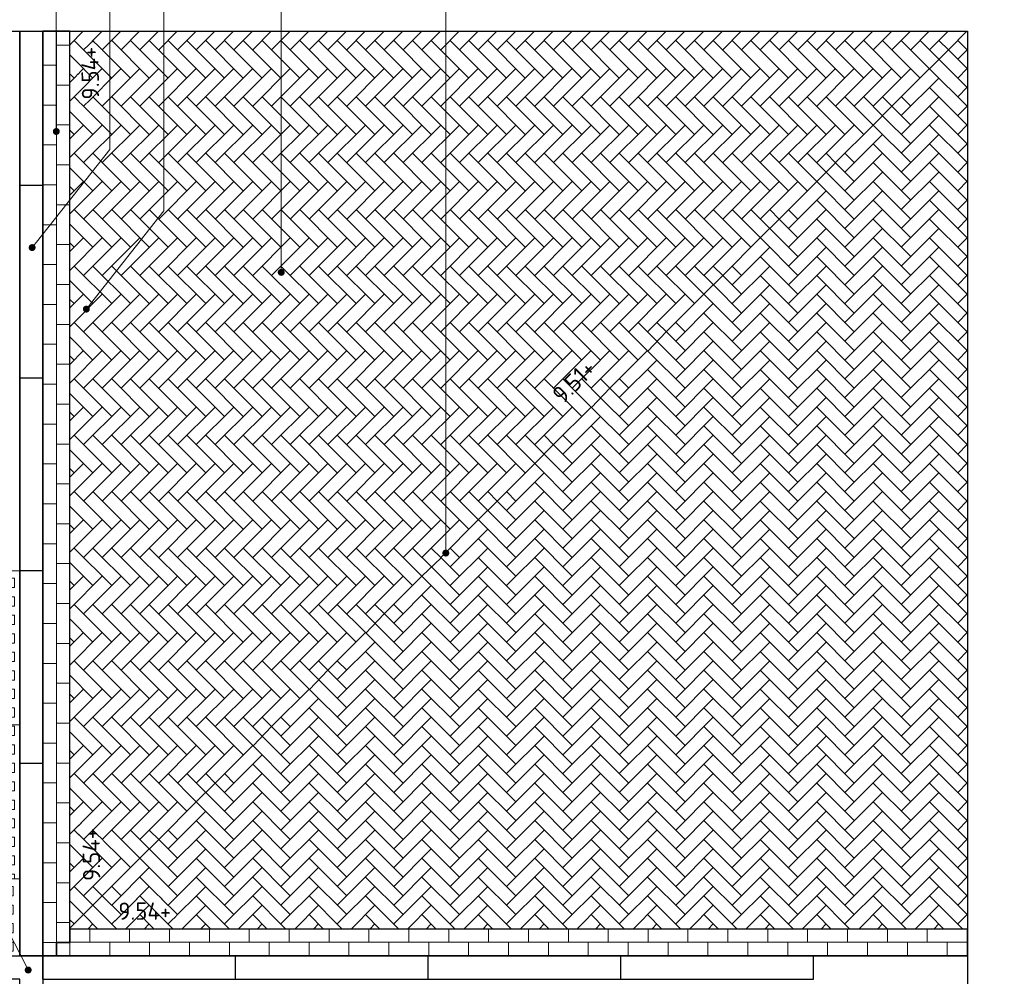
# Model space of a CAD drawing. Header units: metres. Extents: x -890 to 5635, y -951 to 6976.
# Tile 44 of 58: x 48.75 to 53.86, y 15.78 to 20.75. Entities that reach past the tile are written whole.
import ezdxf
from ezdxf import colors
from ezdxf.entities.mleader import LeaderData, LeaderLine
from ezdxf.math import Vec2, Vec3

# ---------------------------------------------------------------- set-up
doc = ezdxf.new("R2010")
doc.units = ezdxf.units.M
doc.linetypes.add('HIDDEN', pattern=[9.525, 6.35, -3.175])
for name, color, linetype, lineweight in [('N-WE-GR-GRAS-A', 11, 'Continuous', 13), ('N-WE-VH-KANTOPSLUITING_OPSLUITBAND_100X200-S', 150, 'Continuous', 25), ('N-WE-VH-KANTOPSLUITING_OPSLUITBAND_120X250-G', 3, 'Continuous', 25), ('N-WE-VH-KANTOPSLUITING_OPSLUITBAND_120X250-S', 3, 'Continuous', 25), ('N-WE-VH-KANTOPSLUITING_OPSLUITBAND_120X250_HOEKSTUK-S', 3, 'Continuous', 25), ('N-WE-VH-KANTOPSLUITING_VOORKANTBAND_OB_120x250-G', 3, 'Continuous', 35), ('N-WE-VH-VERHARDING_BETONSTRAATSTEEN-A', 11, 'Continuous', 13), ('N-WE-VH-VERHARDING_BETONSTRAATSTEEN-G', 253, 'Continuous', 35), ('N-WE-VH-VERHARDING_KNIPLIJN-G', 8, 'HIDDEN', 15), ('N-WE-VH-VERHARDING_STRAATBAKSTEEN-A', 11, 'Continuous', 13), ('N-WE-VH-VERHARDING_TEGEL_GRAS-A', 11, 'Continuous', 13), ('N-WE-VH-VERHARDING_TEGEL_GRAS-G', 70, 'Continuous', 15), ('X-XX-AL-AANPIJLING-T18', 10, 'Continuous', 18), ('X-XX-AL-PEIL-T18', 10, 'Continuous', 18)]:
    doc.layers.add(name, color=color, linetype=linetype, lineweight=lineweight)
doc.layers.add('TL00_HULPLAAG', color=211, linetype='Continuous', plot=False)
doc.styles.add('NLCS-ISO-M20-T50', font='NLCS-ISO.ttf', dxfattribs={"height": 0.1})
doc.styles.add('NLCS-ISO-M50-T18', font='NLCS-ISO.ttf', dxfattribs={"height": 0.09})

# ---------------------------------------------------------------- blocks, each defined once
blk = doc.blocks.new('*U5')
blk.add_lwpolyline([(0, 120), (330, 120), (330, 450), (450, 450), (450, 0), (0, 0)], close=True)
at = {"flags": 5}
blk.add_attdef('BPNR', (541.3, 320.9), '', height=400, dxfattribs=at)
blk = doc.blocks.new('SVH-OPSLUITBAND_120X250_L1000_HD-MM')
for p, q in [((0, 120), (1000, 120)), ((0, 0), (0, 120)), ((1000, 0), (1000, 120)), ((0, 0), (1000, 0))]:
    blk.add_line(p, q)
blk = doc.blocks.new('TTE tegel')
at = {"layer": 'N-WE-VH-VERHARDING_TEGEL_GRAS-A'}
h = blk.add_hatch(dxfattribs=at)
h.set_pattern_fill('AVH-GRASTEGEL', color=256, scale=0.12, pattern_type=2)
h.set_pattern_definition([(0, (61.35034, 14.72604), (0, 0.048), [0.048, -0.048]), (90, (61.35034, 14.72604), (-0.048, 3e-18), [0.048, -0.048])])
h.paths.add_polyline_path([(61.3199, 14.6856), (61.3199, 15.4856), (61.7199, 15.4856), (61.7199, 14.6856)])
at = {"layer": 'N-WE-VH-VERHARDING_TEGEL_GRAS-G', "flags": 128}
blk.add_lwpolyline([(61.3199, 14.6856), (61.3199, 15.4856), (61.7199, 15.4856), (61.7199, 14.6856)], close=True, dxfattribs=at)
blk = doc.blocks.new('_Dot')
at = {"color": 0, "linetype": 'ByBlock', "lineweight": -2}
blk.add_line((-0.5, 0), (-1, 0), dxfattribs=at)
at = {"color": 0, "linetype": 'ByBlock', "const_width": 0.5}
blk.add_lwpolyline([(-0.25, 0, 1), (0.25, 0, 1)], format="xyb", close=True, dxfattribs=at)

msp = doc.modelspace()

# ---------------------------------------------------------------- hatches: boundary and pattern name
at = {"layer": 'N-WE-VH-VERHARDING_STRAATBAKSTEEN-A'}
h = msp.add_hatch(dxfattribs=at)
h.set_pattern_fill('DF-HALFSTEENS', color=256)
h.set_pattern_definition([(360, (49.0125, 15.9556), (0.207, 0.1035), [0.069, -0.069]), (90, (49.0125, 15.955595), (-0.069, 3e-12), [])])
h.paths.add_polyline_path([(49.0125, 15.9556), (49.0125, 20.6856), (48.8725, 20.6856), (48.8725, 15.8856), (48.9435, 15.8856), (48.9435, 15.9556)])
h = msp.add_hatch(dxfattribs=at)
h.set_pattern_fill('DF-HALFSTEENS', color=256, angle=-270)
h.set_pattern_definition([(90, (49.0125, 16.0256), (-0.1035, 0.207), [0.069, -0.069]), (180, (49.0125, 16.025595), (-3e-12, -0.069), [])])
h.paths.add_polyline_path([(48.9435, 15.8856), (53.6725, 15.8856), (53.6725, 16.0256), (49.0125, 16.0256), (49.0125, 15.9556), (48.9435, 15.9556)])
at = {"layer": 'N-WE-VH-VERHARDING_TEGEL_GRAS-A'}
h = msp.add_hatch(dxfattribs=at)
h.set_pattern_fill('AVH-GRASTEGEL', color=256, scale=0.12, pattern_type=2)
h.set_pattern_definition([(0, (48.382945, 15.52604), (0, 0.048), [0.048, -0.048]), (90, (48.382945, 15.52604), (-0.048, 3e-18), [0.048, -0.048])])
h.paths.add_polyline_path([(48.3525, 15.8856), (48.3525, 16.2856), (48.7525, 16.2856), (48.7525, 15.8856)])

# ---------------------------------------------------------------- linework, layer by layer
at = {"layer": 'N-WE-GR-GRAS-A', "flags": 128}
msp.add_lwpolyline([(49.0835, 16.1004), (49.1811, 16.198)], dxfattribs=at)
at = {"layer": 'N-WE-VH-KANTOPSLUITING_OPSLUITBAND_100X200-S'}
for p, q in [((48.7525, 19.8855), (48.7525, 20.6856)), ((48.8725, 19.8855), (48.8725, 20.6856)), ((48.8725, 19.8855), (48.7525, 19.8855))]:
    msp.add_line(p, q, dxfattribs=at)
at = {"layer": 'N-WE-VH-KANTOPSLUITING_OPSLUITBAND_120X250-G'}
msp.add_lwpolyline([(48.7525, 20.6856), (48.7525, 15.8856)], dxfattribs=at)
at = {"layer": 'N-WE-VH-KANTOPSLUITING_OPSLUITBAND_120X250-S'}
for p, q in [((52.8725, 15.8856), (53.6725, 15.8856)), ((52.8725, 15.7656), (52.8725, 15.8856))]:
    msp.add_line(p, q, dxfattribs=at)
at = {"layer": 'N-WE-VH-KANTOPSLUITING_VOORKANTBAND_OB_120x250-G'}
msp.add_lwpolyline([(48.8725, 20.6856), (48.8725, 15.8856), (53.6725, 15.8856)], dxfattribs=at)
at = {"layer": 'N-WE-VH-VERHARDING_BETONSTRAATSTEEN-A', "ltscale": 0.1, "flags": 128}
msp.add_lwpolyline([(49.0125, 20.6856), (49.0125, 16.0256), (53.6725, 16.0256)], dxfattribs=at)
at = {"layer": 'N-WE-VH-VERHARDING_BETONSTRAATSTEEN-A', "ltscale": 0.2}
for points in [[(53.5736, 20.5886), (53.4746, 20.4915)], [(53.2795, 20.2964), (53.1819, 20.1988)], [(52.9867, 20.0036), (52.8892, 19.9061)], [(52.694, 19.7109), (52.5964, 19.6133)], [(52.4021, 19.4173), (52.3037, 19.3206)], [(52.1085, 19.1254), (52.0128, 19.0259)], [(51.8158, 18.8327), (51.7201, 18.7332)], [(51.523, 18.5399), (51.4255, 18.4424)], [(51.2303, 18.2472), (51.1327, 18.1496)], [(50.9395, 17.9525), (50.84, 17.8569)], [(50.6448, 17.6617), (50.5491, 17.5622)], [(50.3521, 17.369), (50.2564, 17.2695)], [(50.0593, 17.0762), (49.9636, 16.9767)], [(49.7674, 16.7826), (49.669, 16.6859)], [(49.6468, 16.6599), (49.6468, 16.6599)], [(49.4738, 16.4907), (49.3763, 16.3932)]]:
    msp.add_lwpolyline(points, dxfattribs=at)
at = {"layer": 'N-WE-VH-VERHARDING_BETONSTRAATSTEEN-G', "flags": 128}
msp.add_lwpolyline([(48.8725, 20.6856), (48.8725, 15.8856), (53.6725, 15.8856)], dxfattribs=at)
at = {"layer": 'N-WE-VH-VERHARDING_KNIPLIJN-G', "ltscale": 0.2}
msp.add_lwpolyline([(49.3541, 16.3671), (49.3541, 16.3671)], dxfattribs=at)
at = {"layer": 'N-WE-VH-VERHARDING_TEGEL_GRAS-G', "flags": 128}
msp.add_lwpolyline([(48.3525, 15.8856), (48.3525, 16.2856), (48.7525, 16.2856), (48.7525, 15.8856)], close=True, dxfattribs=at)
at = {"layer": 'TL00_HULPLAAG', "flags": 128}
for points in [[(49.0125, 15.9556), (49.0125, 15.9556), (49.0125, 20.6856), (48.8725, 20.6856), (48.8725, 15.8856), (48.9435, 15.8856), (48.9435, 15.9556), (49.0125, 15.9556)], [(48.8725, 15.8856), (48.8725, 15.8856), (48.9435, 15.8856)]]:
    msp.add_lwpolyline(points, dxfattribs=at)
msp.add_lwpolyline([(48.9435, 15.8856), (53.6725, 15.8856), (53.6725, 16.0256), (49.0125, 16.0256), (49.0125, 15.9556), (48.9435, 15.9556)], close=True, dxfattribs=at)

# ---------------------------------------------------------------- block references
at = {"layer": 'N-WE-VH-KANTOPSLUITING_OPSLUITBAND_120X250-S', "xscale": 0.001, "yscale": 0.001, "zscale": 0.001, "rotation": 89.99999999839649}
for p in [(48.8725, 18.8855), (48.8725, 17.8856), (48.8725, 16.8856), (48.8725, 15.8856)]:
    msp.add_blockref('SVH-OPSLUITBAND_120X250_L1000_HD-MM', p, dxfattribs=at)
at = {"layer": 'N-WE-VH-KANTOPSLUITING_OPSLUITBAND_120X250-S', "xscale": 0.001, "yscale": 0.001, "zscale": 0.001}
for p in [(48.8725, 15.7656), (49.8725, 15.7656), (50.8725, 15.7656), (51.8725, 15.7656)]:
    msp.add_blockref('SVH-OPSLUITBAND_120X250_L1000_HD-MM', p, dxfattribs=at)
at = {"layer": 'N-WE-VH-KANTOPSLUITING_OPSLUITBAND_120X250_HOEKSTUK-S', "xscale": 0.0009999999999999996, "yscale": 0.0009999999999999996, "zscale": 0.0009999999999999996, "rotation": 89.9999999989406}
msp.add_blockref('*U5', (48.8725, 15.4356), dxfattribs=at)
at = {"layer": 'N-WE-VH-VERHARDING_TEGEL_GRAS-A'}
for p in [(-12.9674, 2.4), (-12.9674, 1.6)]:
    msp.add_blockref('TTE tegel', p, dxfattribs=at)

# ---------------------------------------------------------------- leaders
at = {"layer": 'X-XX-AL-AANPIJLING-T18'}
ml = msp.add_multileader_mtext('Standard', dxfattribs=at)
ml.set_content('betonstraatstenen, dikformaat, keperverband, type: Keranova Rossa', color=2, style='NLCS-ISO-M20-T50')
ml.set_leader_properties(color=256, linetype='ByLayer', lineweight=-1)
ml.set_arrow_properties(name='DOT')
ml.build(insert=Vec2(0, 0))
ml.multileader.update_dxf_attribs({"text_left_attachment_type": 3, "text_right_attachment_type": 5, "dogleg_length": 0.036, "arrow_head_size": 0.036})
ctx = ml.context
ctx.base_point, ctx.char_height, ctx.arrow_head_size, ctx.landing_gap_size, ctx.plane_origin, ctx.plane_x_axis, ctx.plane_y_axis = Vec3(50.11, 21.2216), 0.09, 0.036, 0.045, Vec3(50.11, 20.1656), Vec3(0, 1), Vec3(-1, 0)
ctx.left_attachment, ctx.right_attachment = 3, 5
notes = []
notes.append((ctx, [(0, (1, 1, 0), (50.11, 21.1856), (0, 1), 0.036, [(0, [(50.11, 19.4342)], 0, [])])]))
ctx.mtext.insert, ctx.mtext.text_direction, ctx.mtext.rotation, ctx.mtext.flow_direction = Vec3(50.0515, 21.2666), Vec3(0, 1), 1.570796, 5
ml = msp.add_multileader_mtext('Standard', dxfattribs=at)
ml.set_content('vlechtnaad', color=2, style='NLCS-ISO-M20-T50')
ml.set_leader_properties(color=256, linetype='ByLayer', lineweight=-1)
ml.set_arrow_properties(name='DOT')
ml.build(insert=Vec2(0, 0))
ml.multileader.update_dxf_attribs({"text_left_attachment_type": 3, "text_right_attachment_type": 5, "dogleg_length": 0.036, "arrow_head_size": 0.036})
ctx = ml.context
ctx.base_point, ctx.char_height, ctx.arrow_head_size, ctx.landing_gap_size, ctx.plane_origin, ctx.plane_x_axis, ctx.plane_y_axis = Vec3(50.9641, 21.2216), 0.09, 0.036, 0.045, Vec3(50.9641, 17.9772), Vec3(0, 1), Vec3(-1, 0)
ctx.left_attachment, ctx.right_attachment = 3, 5
notes.append((ctx, [(0, (1, 1, 0), (50.9641, 21.1856), (0, 1), 0.036, [(0, [(50.9641, 17.9772)], 0, [])])]))
ctx.mtext.insert, ctx.mtext.text_direction, ctx.mtext.rotation, ctx.mtext.flow_direction = Vec3(50.9191, 21.2666), Vec3(0, 1), 1.570796, 5
for ctx, leaders in notes:
    for number, flags, end, landing, length, lines in leaders:
        leader = LeaderData()
        leader.index, (leader.has_last_leader_line, leader.has_dogleg_vector, leader.attachment_direction) = number, flags
        leader.last_leader_point, leader.dogleg_vector, leader.dogleg_length = Vec3(end), Vec3(landing), length
        for number, points, colour, breaks in lines:
            line = LeaderLine()
            line.index, line.vertices, line.color, line.breaks = number, Vec3.list(points), colors.encode_raw_color(colour), breaks
            leader.lines.append(line)
        ctx.leaders.append(leader)

# ---------------------------------------------------------------- next in the draw order: texts
at = {"layer": 'X-XX-AL-PEIL-T18', "char_height": 0.09, "width": 0.283431, "attachment_point": 1, "style": 'NLCS-ISO-M50-T18', "bg_fill": 3, "box_fill_scale": 1.2, "bg_fill_color": 256, "bg_fill_transparency": 0}
for s, insert, rotation in [('9.54+', (49.0754, 20.3304), 90.9617), ('9.51+', (51.5084, 18.8107), 45), ('9.54+', (49.0815, 16.2748), 90.9617), ('9.54+', (49.2643, 16.1634), 360)]:
    msp.add_mtext(s, dxfattribs=dict(at, insert=insert, rotation=rotation))

# ---------------------------------------------------------------- next in the draw order: hatches: boundary and pattern name
at = {"layer": 'N-WE-GR-GRAS-A'}
h = msp.add_hatch(dxfattribs=at)
h.set_pattern_fill('DF-KEPER', color=256, angle=135)
h.set_pattern_definition([(135, (-2, 2), (-0.097580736, 7e-18), [0.276, -0.138]), (45, (-2.14637, 1.85363), (-0.097580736, 3e-17), [0.276, -0.138])])
h.paths.add_polyline_path([(49.0125, 20.6856), (49.0125, 16.0256), (53.6725, 20.6856)])
h.paths.add_polyline_path([(51.5912, 18.6834), (51.8075, 18.8998), (51.6548, 19.0525), (51.4384, 18.8361)], flags=24)
h.paths.add_polyline_path([(49.2305, 16.2458), (49.2249, 16.5787), (49.0089, 16.5751), (49.0145, 16.2422)], flags=9)
h.paths.add_polyline_path([(49.2244, 20.3014), (49.2188, 20.6343), (49.0028, 20.6307), (49.0084, 20.2977)], flags=9)
h = msp.add_hatch(dxfattribs=at)
h.set_pattern_fill('DF-KEPER', color=256, angle=45)
h.set_pattern_definition([(45, (-2, 2), (0, 0.097580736), [0.276, -0.138]), (315, (-2.14637, 2.14637), (1e-17, 0.097580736), [0.276, -0.138])])
h.paths.add_polyline_path([(53.6725, 20.6856), (53.6725, 16.0256), (49.0125, 16.0256)])
h.paths.add_polyline_path([(49.2328, 16.0149), (49.5658, 16.0149), (49.5658, 16.2309), (49.2328, 16.2309)], flags=9)

# ---------------------------------------------------------------- next in the draw order: linework, layer by layer
msp.add_circle((74.4072, 12.7269), 964.0442)
at = {"layer": 'TL00_HULPLAAG', "flags": 128}
msp.add_lwpolyline([(43.0117, 20.6856), (53.6725, 20.6856), (53.6725, 12.942), (43.0117, 12.942)], close=True, dxfattribs=at)

# ---------------------------------------------------------------- next in the draw order: leaders
at = {"layer": 'X-XX-AL-AANPIJLING-T18'}
ml = msp.add_multileader_mtext('Standard', dxfattribs=at)
ml.set_content('TTE tegel 800x400x60 mm, halfsteensverband, gevuld met gras, zie plantsoenlijst', color=2, style='NLCS-ISO-M20-T50')
ml.set_leader_properties(color=256, linetype='ByLayer', lineweight=-1)
ml.set_arrow_properties(name='DOT')
ml.build(insert=Vec2(0, 0))
ml.multileader.update_dxf_attribs({"text_left_attachment_type": 3, "text_right_attachment_type": 5, "dogleg_length": 0.036, "arrow_head_size": 0.036})
ctx = ml.context
ctx.base_point, ctx.char_height, ctx.arrow_head_size, ctx.landing_gap_size, ctx.plane_origin, ctx.plane_x_axis, ctx.plane_y_axis = Vec3(47.7464, 21.2216), 0.09, 0.036, 0.045, Vec3(47.7464, 19.6513), Vec3(0, 1), Vec3(-1, 0)
ctx.left_attachment, ctx.right_attachment = 3, 5
notes = []
notes.append((ctx, [(0, (1, 1, 0), (47.7464, 21.1856), (0, 1), 0.036, [(0, [(47.7464, 20.0892)], 0, [])])]))
ctx.mtext.insert, ctx.mtext.text_direction, ctx.mtext.rotation, ctx.mtext.flow_direction = Vec3(47.6879, 21.2666), Vec3(0, 1), 1.570796, 5
ml = msp.add_multileader_mtext('Standard', dxfattribs=at)
ml.set_content('TTE tegel, gevuld met 4 rijen TTE betonklinkers 74x74x48 mm, kleur: grijs', color=2, style='NLCS-ISO-M20-T50')
ml.set_leader_properties(color=256, linetype='ByLayer', lineweight=-1)
ml.set_arrow_properties(name='DOT')
ml.build(insert=Vec2(0, 0))
ml.multileader.update_dxf_attribs({"text_left_attachment_type": 3, "text_right_attachment_type": 5, "dogleg_length": 0.036, "arrow_head_size": 0.036})
ctx = ml.context
ctx.base_point, ctx.char_height, ctx.arrow_head_size, ctx.landing_gap_size, ctx.plane_origin, ctx.plane_x_axis, ctx.plane_y_axis = Vec3(48.1536, 21.2216), 0.09, 0.036, 0.045, Vec3(48.1536, 19.6513), Vec3(0, 1), Vec3(-1, 0)
ctx.left_attachment, ctx.right_attachment = 3, 5
notes.append((ctx, [(0, (1, 1, 0), (48.1536, 21.1856), (0, 1), 0.036, [(0, [(48.1536, 18.7331)], 0, [])])]))
ctx.mtext.insert, ctx.mtext.text_direction, ctx.mtext.rotation, ctx.mtext.flow_direction = Vec3(48.0951, 21.2666), Vec3(0, 1), 1.570796, 5
ml = msp.add_multileader_mtext('Standard', dxfattribs=at)
ml.set_content('opsluitband hoekstuk 120x250 mm, beenlengte: 450 mm, kleur: grijs', color=2, style='NLCS-ISO-M20-T50')
ml.set_leader_properties(color=256, linetype='ByLayer', lineweight=-1)
ml.set_arrow_properties(name='DOT')
ml.build(insert=Vec2(0, 0))
ml.multileader.update_dxf_attribs({"text_left_attachment_type": 3, "text_right_attachment_type": 5, "dogleg_length": 0.036, "arrow_head_size": 0.036})
ctx = ml.context
ctx.base_point, ctx.char_height, ctx.arrow_head_size, ctx.landing_gap_size, ctx.plane_origin, ctx.plane_x_axis, ctx.plane_y_axis = Vec3(48.5525, 21.228), 0.09, 0.036, 0.045, Vec3(48.9938, 16.4702), Vec3(0, 1), Vec3(-1, 0)
ctx.left_attachment, ctx.right_attachment = 3, 5
notes.append((ctx, [(0, (1, 1, 0), (48.5525, 16.2856), (0, 1), 4.9424, [(0, [(48.7966, 15.8127)], 0, [])])]))
ctx.mtext.insert, ctx.mtext.text_direction, ctx.mtext.rotation, ctx.mtext.flow_direction = Vec3(48.494, 21.273), Vec3(0, 1), 1.570796, 5
ml = msp.add_multileader_mtext('Standard', dxfattribs=at)
ml.set_content('dubbele strek, betonstraatstenen, dikformaat, type: Keranova Rossa', color=2, style='NLCS-ISO-M20-T50')
ml.set_leader_properties(color=256, linetype='ByLayer', lineweight=-1)
ml.set_arrow_properties(name='DOT')
ml.build(insert=Vec2(0, 0))
ml.multileader.update_dxf_attribs({"text_left_attachment_type": 3, "text_right_attachment_type": 5, "dogleg_length": 0.036, "arrow_head_size": 0.036})
ctx = ml.context
ctx.base_point, ctx.char_height, ctx.arrow_head_size, ctx.landing_gap_size, ctx.plane_origin, ctx.plane_x_axis, ctx.plane_y_axis = Vec3(48.9425, 21.2216), 0.09, 0.036, 0.045, Vec3(48.9425, 20.1656), Vec3(0, 1), Vec3(-1, 0)
ctx.left_attachment, ctx.right_attachment = 3, 5
notes.append((ctx, [(0, (1, 1, 0), (48.9425, 21.1856), (0, 1), 0.036, [(0, [(48.9425, 20.1656)], 0, [])])]))
ctx.mtext.insert, ctx.mtext.text_direction, ctx.mtext.rotation, ctx.mtext.flow_direction = Vec3(48.884, 21.2666), Vec3(0, 1), 1.570796, 5
ml = msp.add_multileader_mtext('Standard', dxfattribs=at)
ml.set_content('\\A1;pasmaken keperverband met kleine kepersteen en {\\H0.7x;\\S1#3;\\H1.42857x; en \\H0.7x;\\S2#3;\\H1.42857x; passtenen}', color=2, style='NLCS-ISO-M20-T50')
ml.set_leader_properties(color=256, linetype='ByLayer', lineweight=-1)
ml.set_arrow_properties(name='DOT')
ml.build(insert=Vec2(0, 0))
ml.multileader.update_dxf_attribs({"text_left_attachment_type": 3, "text_right_attachment_type": 5, "dogleg_length": 0.036, "arrow_head_size": 0.036})
ctx = ml.context
ctx.base_point, ctx.char_height, ctx.arrow_head_size, ctx.landing_gap_size, ctx.plane_origin, ctx.plane_x_axis, ctx.plane_y_axis = Vec3(49.5014, 21.1856), 0.09, 0.036, 0.045, Vec3(49.9428, 19.938), Vec3(0, 1), Vec3(-1, 0)
ctx.left_attachment, ctx.right_attachment = 3, 5
notes.append((ctx, [(0, (1, 1, 0), (49.5014, 19.7534), (0, 1), 1.4322, [(0, [(49.0985, 19.2435)], 0, [])])]))
ctx.mtext.insert, ctx.mtext.text_direction, ctx.mtext.rotation, ctx.mtext.flow_direction = Vec3(49.4069, 21.2306), Vec3(0, 1), 1.570796, 5
ml = msp.add_multileader_mtext('Standard', dxfattribs=at)
ml.set_content('opsluitband 120x250 mm, kleur: grijs', color=2, style='NLCS-ISO-M20-T50')
ml.set_leader_properties(color=256, linetype='ByLayer', lineweight=-1)
ml.set_arrow_properties(name='DOT')
ml.build(insert=Vec2(0, 0))
ml.multileader.update_dxf_attribs({"text_left_attachment_type": 3, "text_right_attachment_type": 5, "dogleg_length": 0.036, "arrow_head_size": 0.036})
ctx = ml.context
ctx.base_point, ctx.char_height, ctx.arrow_head_size, ctx.landing_gap_size, ctx.plane_origin, ctx.plane_x_axis, ctx.plane_y_axis = Vec3(49.22, 21.1856), 0.09, 0.036, 0.045, Vec3(49.6614, 20.2573), Vec3(0, 1), Vec3(-1, 0)
ctx.left_attachment, ctx.right_attachment = 3, 5
notes.append((ctx, [(0, (1, 1, 0), (49.22, 20.0727), (0, 1), 1.1129, [(0, [(48.8171, 19.5628)], 0, [])])]))
ctx.mtext.insert, ctx.mtext.text_direction, ctx.mtext.rotation, ctx.mtext.flow_direction = Vec3(49.1615, 21.2306), Vec3(0, 1), 1.570796, 5
for ctx, leaders in notes:
    for number, flags, end, landing, length, lines in leaders:
        leader = LeaderData()
        leader.index, (leader.has_last_leader_line, leader.has_dogleg_vector, leader.attachment_direction) = number, flags
        leader.last_leader_point, leader.dogleg_vector, leader.dogleg_length = Vec3(end), Vec3(landing), length
        for number, points, colour, breaks in lines:
            line = LeaderLine()
            line.index, line.vertices, line.color, line.breaks = number, Vec3.list(points), colors.encode_raw_color(colour), breaks
            leader.lines.append(line)
        ctx.leaders.append(leader)

doc.saveas('drawing.dxf')
